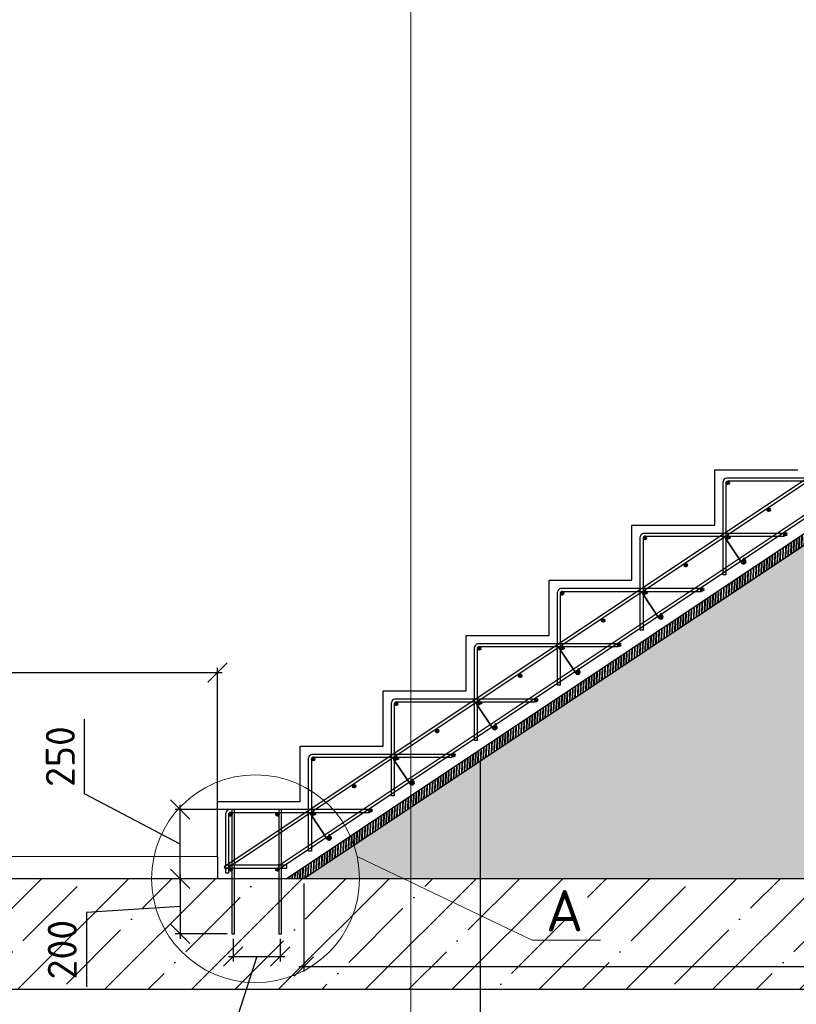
# Model space of a CAD drawing. Header units: millimetres. Extents: x 125896 to 2572636, y -120305 to 130347.
# Tile 256 of 256: x 403786 to 409405, y 54781 to 61908. Entities that reach past the tile are written whole.
import ezdxf

# ---------------------------------------------------------------- set-up
doc = ezdxf.new("R2010")
doc.units = ezdxf.units.MM
doc.linetypes.add('CENTER', pattern=[2, 1.25, -0.25, 0.25, -0.25])
doc.linetypes.add('CENTER2', pattern=[28.575, 19.05, -3.175, 3.175, -3.175])
for name, color, linetype, lineweight in [('Арматура', 152, 'Continuous', 40), ('ОСИ', 7, 'CENTER', 15), ('Основная 0.35', 200, 'Continuous', 35), ('Столовая Двери и окна', 7, 'Continuous', 15), ('ТЕКСТ', 7, 'Continuous', 15)]:
    doc.layers.add(name, color=color, linetype=linetype, lineweight=lineweight)
doc.layers.add('ФВ-2', color=7, linetype='Continuous')
doc.styles.get("Standard").update_dxf_attribs({"font": 'isocpeur.ttf'})
doc.dimstyles.new('Осевые', dxfattribs={"dimscale": 0.7, "dimtxt": 450, "dimasz": 400, "dimexe": 100, "dimexo": 100, "dimgap": 100, "dimtad": 1, "dimdec": 0, "dimzin": 0, "dimdsep": 46, "dimtxsty": 'Standard', "dimblk": 'OBLIQUE', "dimcen": 9, "dimdle": 100, "dimazin": 0, "dimtm": 1e-09, "dimtfac": 1, "dimtdec": 0, "dimtofl": 0, "dimtmove": 0, "dimatfit": 3, "dimfxl": 1, "dimtolj": 1, "dimtzin": 0, "dimarcsym": 0})

# ---------------------------------------------------------------- blocks, each defined once
blk = doc.blocks.new('_OBLIQUE')
at = {"color": 0, "linetype": 'ByBlock'}
blk.add_line((-0.5, -0.5), (0.5, 0.5), dxfattribs=at)
blk = doc.blocks.new('*D777')
at = {"layer": 'Defpoints', "color": 0, "linetype": 'ByBlock', "lineweight": 20, "ltscale": 13, "transparency": 16777216}
for p in [(398015.9, 55689.8), (415015.9, 55689.8), (415015.9, 54090.9)]:
    blk.add_point(p, dxfattribs=at)
at = {"layer": 'ОСИ', "color": 0, "linetype": 'ByBlock', "lineweight": -2, "ltscale": 13, "transparency": 16777216}
for p, q in [((398015.9, 55654.8), (398015.9, 54055.9)), ((415015.9, 55654.8), (415015.9, 54055.9)), ((397980.9, 54090.9), (415050.9, 54090.9))]:
    blk.add_line(p, q, dxfattribs=at)
at = {"layer": 'ОСИ', "color": 0, "linetype": 'ByBlock', "lineweight": -2, "ltscale": 13, "transparency": 16777216, "xscale": 140, "yscale": 140, "zscale": 140, "rotation": 180}
blk.add_blockref('_OBLIQUE', (398015.9, 54090.9), dxfattribs=at)
at = {"layer": 'ОСИ', "color": 0, "linetype": 'ByBlock', "lineweight": -2, "ltscale": 13, "transparency": 16777216, "xscale": 140, "yscale": 140, "zscale": 140}
blk.add_blockref('_OBLIQUE', (415015.9, 54090.9), dxfattribs=at)
at = {"layer": 'ОСИ', "color": 0, "linetype": 'ByBlock', "ltscale": 13, "transparency": 16777216, "insert": (406515.9, 54265.9), "char_height": 210, "attachment_point": 5}
blk.add_mtext('\\A1;8500', dxfattribs=at)
blk = doc.blocks.new('*D774')
at = {"layer": 'Defpoints', "color": 0, "linetype": 'ByBlock', "lineweight": 20, "ltscale": 13, "transparency": 16777216}
for p in [(407116.2, 56584.6), (398015.9, 55178), (407116.2, 54547.7)]:
    blk.add_point(p, dxfattribs=at)
at = {"layer": 'ОСИ', "color": 0, "linetype": 'ByBlock', "lineweight": -2, "ltscale": 13, "transparency": 16777216}
for p, q in [((407116.2, 56549.6), (407116.2, 54512.7)), ((398015.9, 55143), (398015.9, 54512.7)), ((397980.9, 54547.7), (407151.2, 54547.7))]:
    blk.add_line(p, q, dxfattribs=at)
at = {"layer": 'ОСИ', "color": 0, "linetype": 'ByBlock', "lineweight": -2, "ltscale": 13, "transparency": 16777216, "xscale": 140, "yscale": 140, "zscale": 140, "rotation": 180}
blk.add_blockref('_OBLIQUE', (398015.9, 54547.7), dxfattribs=at)
at = {"layer": 'ОСИ', "color": 0, "linetype": 'ByBlock', "lineweight": -2, "ltscale": 13, "transparency": 16777216, "xscale": 140, "yscale": 140, "zscale": 140}
blk.add_blockref('_OBLIQUE', (407116.2, 54547.7), dxfattribs=at)
at = {"layer": 'ОСИ', "color": 0, "linetype": 'ByBlock', "ltscale": 13, "transparency": 16777216, "insert": (402566, 54722.7), "char_height": 210, "attachment_point": 5}
blk.add_mtext('\\A1;4550', dxfattribs=at)
blk = doc.blocks.new('*D779')
at = {"layer": 'Defpoints', "color": 0, "linetype": 'ByBlock', "lineweight": 20, "ltscale": 13, "transparency": 16777216}
for p in [(405255.9, 55689.8), (404945.7, 55289.8), (405320.9, 55289.8)]:
    blk.add_point(p, dxfattribs=at)
at = {"layer": 'ОСИ', "color": 0, "linetype": 'ByBlock', "lineweight": -2, "ltscale": 13, "transparency": 16777216}
for p, q in [((405220.9, 55689.8), (404910.7, 55689.8)), ((404945.7, 55724.8), (404945.7, 55254.8)), ((404945.7, 55489.8), (404268.2, 55445.9)), ((404268.2, 55445.9), (404268.2, 54906.9)), ((405285.9, 55289.8), (404910.7, 55289.8))]:
    blk.add_line(p, q, dxfattribs=at)
at = {"layer": 'ОСИ', "color": 0, "linetype": 'ByBlock', "lineweight": -2, "ltscale": 13, "transparency": 16777216, "xscale": 140, "yscale": 140, "zscale": 140}
for p, rotation in [((404945.7, 55689.8), 90), ((404945.7, 55289.8), 270)]:
    blk.add_blockref('_OBLIQUE', p, dxfattribs=dict(at, rotation=rotation))
at = {"layer": 'ОСИ', "color": 0, "linetype": 'ByBlock', "ltscale": 13, "transparency": 16777216, "insert": (404093.2, 55176.4), "char_height": 210, "attachment_point": 5, "rotation": 90}
blk.add_mtext('\\A1;200', dxfattribs=at)
blk = doc.blocks.new('*D780')
at = {"layer": 'Defpoints', "color": 0, "linetype": 'ByBlock', "lineweight": 20, "ltscale": 13, "transparency": 16777216}
for p in [(404945.7, 56189.8), (405340.9, 56189.8), (405275.9, 55689.8)]:
    blk.add_point(p, dxfattribs=at)
at = {"layer": 'ОСИ', "color": 0, "linetype": 'ByBlock', "lineweight": -2, "ltscale": 13, "transparency": 16777216}
for p, q in [((404254.4, 56304.6), (404254.4, 56843.6)), ((404945.7, 55939.8), (404254.4, 56304.6)), ((405305.9, 56189.8), (404910.7, 56189.8)), ((404945.7, 55654.8), (404945.7, 56224.8)), ((405240.9, 55689.8), (404910.7, 55689.8))]:
    blk.add_line(p, q, dxfattribs=at)
at = {"layer": 'ОСИ', "color": 0, "linetype": 'ByBlock', "lineweight": -2, "ltscale": 13, "transparency": 16777216, "xscale": 140, "yscale": 140, "zscale": 140}
for p, rotation in [((404945.7, 56189.8), 90), ((404945.7, 55689.8), 270)]:
    blk.add_blockref('_OBLIQUE', p, dxfattribs=dict(at, rotation=rotation))
at = {"layer": 'ОСИ', "color": 0, "linetype": 'ByBlock', "ltscale": 13, "transparency": 16777216, "insert": (404079.4, 56574.1), "char_height": 210, "attachment_point": 5, "rotation": 90}
blk.add_mtext('\\A1;250', dxfattribs=at)
blk = doc.blocks.new('*D781')
at = {"layer": 'Defpoints', "color": 0, "linetype": 'ByBlock', "lineweight": 20, "ltscale": 13, "transparency": 16777216}
for p in [(405330.9, 55289.8), (405670.9, 55289.8), (405670.9, 55126)]:
    blk.add_point(p, dxfattribs=at)
at = {"layer": 'ОСИ', "color": 0, "linetype": 'ByBlock', "lineweight": -2, "ltscale": 13, "transparency": 16777216}
for p, q in [((405330.9, 55254.8), (405330.9, 55091)), ((405670.9, 55254.8), (405670.9, 55091)), ((405500.9, 55126), (405190.2, 54165.5)), ((405295.9, 55126), (405705.9, 55126)), ((405190.2, 54165.5), (404693.2, 54165.5))]:
    blk.add_line(p, q, dxfattribs=at)
at = {"layer": 'ОСИ', "color": 0, "linetype": 'ByBlock', "lineweight": -2, "ltscale": 13, "transparency": 16777216, "xscale": 140, "yscale": 140, "zscale": 140, "rotation": 180}
blk.add_blockref('_OBLIQUE', (405330.9, 55126), dxfattribs=at)
at = {"layer": 'ОСИ', "color": 0, "linetype": 'ByBlock', "lineweight": -2, "ltscale": 13, "transparency": 16777216, "xscale": 140, "yscale": 140, "zscale": 140}
blk.add_blockref('_OBLIQUE', (405670.9, 55126), dxfattribs=at)
at = {"layer": 'ОСИ', "color": 0, "linetype": 'ByBlock', "ltscale": 13, "transparency": 16777216, "insert": (404941.7, 54340.5), "char_height": 210, "attachment_point": 5}
blk.add_mtext('\\A1;170', dxfattribs=at)
blk = doc.blocks.new('*D783')
at = {"layer": 'Defpoints', "color": 0, "linetype": 'ByBlock', "lineweight": 20, "ltscale": 13, "transparency": 16777216}
for p in [(405841.1, 55689.8, -360), (414615.9, 55689.8, -360), (414615.9, 55053.6)]:
    blk.add_point(p, dxfattribs=at)
at = {"layer": 'ОСИ', "color": 0, "linetype": 'ByBlock', "lineweight": -2, "ltscale": 13, "transparency": 16777216}
for p, q in [((405841.1, 55654.8), (405841.1, 55018.6)), ((414615.9, 55654.8), (414615.9, 55018.6)), ((405806.1, 55053.6), (414650.9, 55053.6))]:
    blk.add_line(p, q, dxfattribs=at)
at = {"layer": 'ОСИ', "color": 0, "linetype": 'ByBlock', "lineweight": -2, "ltscale": 13, "transparency": 16777216, "xscale": 140, "yscale": 140, "zscale": 140, "rotation": 180}
blk.add_blockref('_OBLIQUE', (405841.1, 55053.6), dxfattribs=at)
at = {"layer": 'ОСИ', "color": 0, "linetype": 'ByBlock', "lineweight": -2, "ltscale": 13, "transparency": 16777216, "xscale": 140, "yscale": 140, "zscale": 140}
blk.add_blockref('_OBLIQUE', (414615.9, 55053.6), dxfattribs=at)
at = {"layer": 'ОСИ', "color": 0, "linetype": 'ByBlock', "ltscale": 13, "transparency": 16777216, "insert": (410228.5, 55228.6), "char_height": 210, "attachment_point": 5}
blk.add_mtext('\\A1;4387', dxfattribs=at)
blk = doc.blocks.new('*D785')
at = {"layer": 'Defpoints', "color": 0, "linetype": 'ByBlock', "lineweight": 20, "ltscale": 13, "transparency": 16777216}
for p in [(414394.4, 61392, -360), (410355.1, 56586.1), (405715.9, 55689.8, -360), (405841.1, 55689.8, -360), (414615.9, 55689.8, -360)]:
    blk.add_point(p, dxfattribs=at)
at = {"layer": 'ОСИ', "color": 0, "linetype": 'ByBlock', "lineweight": -2, "ltscale": 13, "transparency": 16777216}
blk.add_arc((405841.1, 55689.8), 4602.1, 0, 33.69007, dxfattribs=at)
at = {"layer": 'ОСИ', "color": 0, "linetype": 'ByBlock', "lineweight": -2, "ltscale": 13, "transparency": 16777216, "xscale": 140, "yscale": 140, "zscale": 140}
for p, rotation in [((409670.3, 58242.6), 123.6900675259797), ((410443.2, 55689.8), 270.0000000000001)]:
    blk.add_blockref('_OBLIQUE', p, dxfattribs=dict(at, rotation=rotation))
at = {"layer": 'ОСИ', "color": 0, "linetype": 'ByBlock', "ltscale": 13, "transparency": 16777216, "insert": (410413.3, 57074.2), "char_height": 210, "attachment_point": 5, "rotation": 286.84503}
blk.add_mtext('\\A1;33.7°', dxfattribs=at)
blk = doc.blocks.new('*D788')
at = {"layer": 'Defpoints', "color": 0, "linetype": 'ByBlock', "lineweight": 20, "ltscale": 13, "transparency": 16777216}
for p in [(405215.9, 57181.5), (398415.9, 55952.6), (405215.9, 55952.6)]:
    blk.add_point(p, dxfattribs=at)
at = {"layer": 'ОСИ', "color": 0, "linetype": 'ByBlock', "lineweight": -2, "ltscale": 13, "transparency": 16777216}
for p, q in [((398380.9, 57181.5), (405250.9, 57181.5)), ((398415.9, 55987.6), (398415.9, 57216.5)), ((405215.9, 55987.6), (405215.9, 57216.5))]:
    blk.add_line(p, q, dxfattribs=at)
at = {"layer": 'ОСИ', "color": 0, "linetype": 'ByBlock', "lineweight": -2, "ltscale": 13, "transparency": 16777216, "xscale": 140, "yscale": 140, "zscale": 140, "rotation": 180}
blk.add_blockref('_OBLIQUE', (398415.9, 57181.5), dxfattribs=at)
at = {"layer": 'ОСИ', "color": 0, "linetype": 'ByBlock', "lineweight": -2, "ltscale": 13, "transparency": 16777216, "xscale": 140, "yscale": 140, "zscale": 140}
blk.add_blockref('_OBLIQUE', (405215.9, 57181.5), dxfattribs=at)
at = {"layer": 'ОСИ', "color": 0, "linetype": 'ByBlock', "ltscale": 13, "transparency": 16777216, "insert": (401815.9, 57356.5), "char_height": 210, "attachment_point": 5}
blk.add_mtext('\\A1;3400', dxfattribs=at)

msp = doc.modelspace()

# ---------------------------------------------------------------- hatches: boundary and pattern name
at = {"layer": 'Арматура'}
h = msp.add_hatch(color=256, dxfattribs=at)
edge = h.paths.add_edge_path()
edge.add_arc((408909.9, 58555.8), 10, 0, 360)
h = msp.add_hatch(color=256, dxfattribs=at)
edge = h.paths.add_edge_path()
edge.add_arc((409206.3, 58359.4), 10, 0, 360)
h = msp.add_hatch(color=256, dxfattribs=at)
edge = h.paths.add_edge_path()
edge.add_arc((408309.9, 58155.8), 10, 0, 360)
h = msp.add_hatch(color=256, dxfattribs=at)
edge = h.paths.add_edge_path()
edge.add_arc((408906.3, 58159.4), 10, 0, 360)
h = msp.add_hatch(color=256, dxfattribs=at)
edge = h.paths.add_edge_path()
edge.add_arc((409323.6, 58183.5), 10, 0, 360)
h = msp.add_hatch(color=256, dxfattribs=at)
edge = h.paths.add_edge_path()
edge.add_arc((408606.3, 57959.4), 10, 0, 360)
h = msp.add_hatch(color=256, dxfattribs=at)
edge = h.paths.add_edge_path()
edge.add_arc((409023.6, 57983.5), 10, 0, 360)
h = msp.add_hatch(color=256, dxfattribs=at)
edge = h.paths.add_edge_path()
edge.add_arc((407709.9, 57755.8), 10, 0, 360)
h = msp.add_hatch(color=256, dxfattribs=at)
edge = h.paths.add_edge_path()
edge.add_arc((408306.3, 57759.4), 10, 0, 360)
h = msp.add_hatch(color=256, dxfattribs=at)
edge = h.paths.add_edge_path()
edge.add_arc((408723.6, 57783.5), 10, 0, 360)
h = msp.add_hatch(color=256, dxfattribs=at)
edge = h.paths.add_edge_path()
edge.add_arc((408423.6, 57583.5), 10, 0, 360)
h = msp.add_hatch(color=256, dxfattribs=at)
edge = h.paths.add_edge_path()
edge.add_arc((408006.3, 57559.4), 10, 0, 360)
h = msp.add_hatch(color=256, dxfattribs=at)
edge = h.paths.add_edge_path()
edge.add_arc((408123.6, 57383.5), 10, 0, 360)
h = msp.add_hatch(color=256, dxfattribs=at)
edge = h.paths.add_edge_path()
edge.add_arc((407109.9, 57355.8), 10, 0, 360)
h = msp.add_hatch(color=256, dxfattribs=at)
edge = h.paths.add_edge_path()
edge.add_arc((407706.3, 57359.4), 10, 0, 360)
h = msp.add_hatch(color=256, dxfattribs=at)
edge = h.paths.add_edge_path()
edge.add_arc((407406.3, 57159.4), 10, 0, 360)
h = msp.add_hatch(color=256, dxfattribs=at)
edge = h.paths.add_edge_path()
edge.add_arc((407823.6, 57183.5), 10, 0, 360)
h = msp.add_hatch(color=256, dxfattribs=at)
edge = h.paths.add_edge_path()
edge.add_arc((406509.9, 56955.8), 10, 0, 360)
h = msp.add_hatch(color=256, dxfattribs=at)
edge = h.paths.add_edge_path()
edge.add_arc((407106.3, 56959.4), 10, 0, 360)
h = msp.add_hatch(color=256, dxfattribs=at)
edge = h.paths.add_edge_path()
edge.add_arc((407523.6, 56983.5), 10, 0, 360)
h = msp.add_hatch(color=256, dxfattribs=at)
edge = h.paths.add_edge_path()
edge.add_arc((406806.3, 56759.4), 10, 0, 360)
h = msp.add_hatch(color=256, dxfattribs=at)
edge = h.paths.add_edge_path()
edge.add_arc((407223.6, 56783.5), 10, 0, 360)
h = msp.add_hatch(color=256, dxfattribs=at)
edge = h.paths.add_edge_path()
edge.add_arc((406923.6, 56583.5), 10, 0, 360)
h = msp.add_hatch(color=256, dxfattribs=at)
edge = h.paths.add_edge_path()
edge.add_arc((405909.9, 56555.8), 10, 0, 360)
h = msp.add_hatch(color=256, dxfattribs=at)
edge = h.paths.add_edge_path()
edge.add_arc((406506.3, 56559.4), 10, 0, 360)
h = msp.add_hatch(color=256, dxfattribs=at)
edge = h.paths.add_edge_path()
edge.add_arc((406623.6, 56383.5), 10, 0, 360)
h = msp.add_hatch(color=256, dxfattribs=at)
edge = h.paths.add_edge_path()
edge.add_arc((406206.3, 56359.4), 10, 0, 360)
h = msp.add_hatch(color=256, dxfattribs=at)
edge = h.paths.add_edge_path()
edge.add_arc((405309.9, 56155.8), 10, 0, 360)
h = msp.add_hatch(color=256, dxfattribs=at)
edge = h.paths.add_edge_path()
edge.add_arc((405650.9, 56155.8), 10, 0, 360)
h = msp.add_hatch(color=256, dxfattribs=at)
edge = h.paths.add_edge_path()
edge.add_arc((405906.3, 56159.4), 10, 0, 360)
h = msp.add_hatch(color=256, dxfattribs=at)
edge = h.paths.add_edge_path()
edge.add_arc((406323.6, 56183.5), 10, 0, 360)
h = msp.add_hatch(color=256, dxfattribs=at)
edge = h.paths.add_edge_path()
edge.add_arc((406023.6, 55983.5), 10, 0, 360)
h = msp.add_hatch(color=256, dxfattribs=at)
edge = h.paths.add_edge_path()
edge.add_arc((405309.9, 55755.8), 10, 0, 360)
h = msp.add_hatch(color=256, dxfattribs=at)
edge = h.paths.add_edge_path()
edge.add_arc((405650.9, 55755.8), 10, 0, 360)
at = {"layer": 'Столовая Двери и окна', "lineweight": 25, "true_color": 0xc7c8ca, "transparency": 33554648}
h = msp.add_hatch(dxfattribs=at)
h.set_pattern_fill('ANSI35', color=9, scale=70)
h.paths.add_polyline_path([(397915.9, 54889.8), (415115.9, 54889.8), (415115.9, 55689.8), (397915.9, 55689.8)])
at = {"layer": 'ФВ-2', "lineweight": 20, "true_color": 0x000000}
h = msp.add_hatch(dxfattribs=at)
h.set_pattern_fill('ANSI32', color=18, scale=2, angle=43)
h.set_pattern_definition([(88, (20931.84, -51476.895), (-19.03839525, 0.6648354), []), (88, (20938.408, -51470.77), (-19.03839525, 0.6648354), [])])
h.paths.add_polyline_path([(414615.9, 61392), (414615.9, 61449.8), (414355.9, 61449.8), (405715.9, 55689.8), (405841.1, 55689.8), (414394.4, 61392)])
h = msp.add_hatch(dxfattribs=at)
h.set_pattern_fill('AR-CONC', color=18, scale=2)
h.set_pattern_definition([(50, (19319.1, -51476.9), (364.36934, -31.87817), [38.1, -419.1]), (355, (19319.1, -51476.9), (-70.48684, 382.1137), [30.48, -335.28117]), (100.45144, (19349.45, -51479.55), (293.8825, 350.2355), [32.38002, -356.1805]), (46.1842, (19319.1, -51375.3), (542.1581, -84.08466), [57.15, -628.65]), (96.63556, (19364.27, -51382.3), (474.8083, 494.85225), [48.57005, -534.2712]), (351.18415, (19319.1, -51375.3), (474.8083, 494.85225), [45.7199, -502.9195]), (21, (19369.9, -51400.7), (303.22878, -204.5304), [38.1, -419.1]), (326, (19369.9, -51400.7), (123.60406, 368.37593), [30.48, -335.28]), (71.451445, (19395.15, -51417.74), (426.83284, 163.84554), [32.38002, -356.17988]), (37.5, (19319.09, -51476.9), (6.177207, 169.110078), [0, -331.216, 0, -340.36, 0, -336.55]), (7.5, (19319.09, -51476.9), (133.639325, 200.36115), [0, -194.056, 0, -323.596, 0, -128.27]), (327.5, (19205.8, -51476.9), (271.18119, -11.45749), [0, -127, 0, -396.24, 0, -525.78]), (317.5, (19155, -51476.9), (296.25836, 50.85298), [0, -165.1, 0, -263.144, 0, -373.38])])
edge = h.paths.add_edge_path()
edge.add_line((405841.1, 55689.8), (414394.4, 61392))
edge.add_line((414394.4, 61392), (414615.9, 61392))
edge.add_line((414615.9, 61392), (414615.9, 55689.8))
edge.add_line((414615.9, 55689.8), (405715.9, 55689.8))

# ---------------------------------------------------------------- linework, layer by layer
at = {"layer": 'Арматура'}
for centre in [(408909.9, 58555.8, 360), (409206.3, 58359.4, 360), (408309.9, 58155.8, 360), (408906.3, 58159.4, 360), (409323.6, 58183.5, 398.4), (408606.3, 57959.4, 360), (409023.6, 57983.5, 398.4), (407709.9, 57755.8, 360), (408306.3, 57759.4, 360), (408723.6, 57783.5, 398.4), (408423.6, 57583.5, 398.4), (408006.3, 57559.4, 360), (408123.6, 57383.5, 398.4), (407109.9, 57355.8, 360), (407706.3, 57359.4, 360), (407406.3, 57159.4, 360), (407823.6, 57183.5, 398.4), (406509.9, 56955.8, 360), (407106.3, 56959.4, 360), (407523.6, 56983.5, 398.4), (406806.3, 56759.4, 360), (407223.6, 56783.5, 398.4), (406923.6, 56583.5, 398.4), (405909.9, 56555.8, 360), (406506.3, 56559.4, 360), (406623.6, 56383.5, 398.4), (406206.3, 56359.4, 360), (405309.9, 56155.8, 360), (405650.9, 56155.8, 360), (405906.3, 56159.4, 360), (406323.6, 56183.5, 398.4), (406023.6, 55983.5, 398.4), (405309.9, 55755.8, 360), (405650.9, 55755.8, 360)]:
    msp.add_circle(centre, 10, dxfattribs=at)
at = {"layer": 'ОСИ', "color": 16, "linetype": 'CENTER2', "lineweight": 15, "ltscale": 0.2, "transparency": 33554687}
msp.add_line((406615.9, 62651.4, 360), (406615.9, 52000.8, 360), dxfattribs=at)
at = {"layer": 'Основная 0.35'}
for p, q in [((408919, 58167.4, 360), (408928.5, 58152.4, 360)), ((409010.9, 57975.5, 398.4), (408893.7, 58151.3, 360)), ((409036.2, 57991.6, 398.4), (409022.9, 58012.6, 398.4)), ((408410.9, 57575.5, 398.4), (408293.7, 57751.3, 360)), ((408319, 57767.4, 360), (408328.5, 57752.4, 360)), ((408436.2, 57591.6, 398.4), (408422.9, 57612.6, 398.4)), ((407810.9, 57175.5, 398.4), (407693.7, 57351.3, 360)), ((407719, 57367.4, 360), (407728.5, 57352.4, 360)), ((407836.2, 57191.6, 398.4), (407822.9, 57212.6, 398.4)), ((407210.9, 56775.5, 398.4), (407093.7, 56951.3, 360)), ((407119, 56967.4, 360), (407128.5, 56952.4, 360)), ((407236.2, 56791.6, 398.4), (407222.9, 56812.6, 398.4)), ((406610.9, 56375.5, 398.4), (406493.7, 56551.3, 360)), ((406519, 56567.4, 360), (406528.5, 56552.4, 360)), ((406636.2, 56391.6, 398.4), (406622.9, 56412.6, 398.4)), ((405919, 56167.4, 360), (405928.5, 56152.4, 360)), ((406010.9, 55975.5, 398.4), (405893.7, 56151.3, 360)), ((406036.2, 55991.6, 398.4), (406022.9, 56012.6, 398.4))]:
    msp.add_line(p, q, dxfattribs=at)
for centre, start, end in [((408906.3, 58159.4, 360), 32.40892, 212.40892), ((409023.6, 57983.5, 398.4), 212.40892, 32.40892), ((408306.3, 57759.4, 360), 32.40892, 212.40892), ((408423.6, 57583.5, 398.4), 212.40892, 32.40892), ((407706.3, 57359.4, 360), 32.40892, 212.40892), ((407823.6, 57183.5, 398.4), 212.40892, 32.40892), ((407106.3, 56959.4, 360), 32.40892, 212.40892), ((407223.6, 56783.5, 398.4), 212.40892, 32.40892), ((406506.3, 56559.4, 360), 32.40892, 212.40892), ((406623.6, 56383.5, 398.4), 212.40892, 32.40892), ((405906.3, 56159.4, 360), 32.40892, 212.40892), ((406023.6, 55983.5, 398.4), 212.40892, 32.40892)]:
    msp.add_arc(centre, 15, start, end, dxfattribs=at)
at = {"layer": 'Столовая Двери и окна', "color": 18, "lineweight": 30, "true_color": 0x000000}
for p, q in [((414355.9, 61449.8, -108), (405715.9, 55689.8)), ((414394.4, 61392, -295.5), (405841.1, 55689.8, -188.6)), ((405215.9, 55849.8, 1080), (405215.9, 55689.8, 360))]:
    msp.add_line(p, q, dxfattribs=at)
at = {"layer": 'Столовая Двери и окна', "color": 18, "lineweight": 20, "true_color": 0x000000}
for p, q in [((405215.9, 55849.8, 360), (398416.2, 55849.8, 360)), ((406226.5, 55850, -360), (407493.9, 55245.8, 360)), ((407493.9, 55245.8, 360), (407988.2, 55245.8, 360))]:
    msp.add_line(p, q, dxfattribs=at)
at = {"layer": 'Столовая Двери и окна', "color": 146, "lineweight": 30, "true_color": 0x105689}
msp.add_line((405271.8, 55787.3, 360), (405271.8, 55767.3, 360), dxfattribs=at)
at = {"layer": 'Столовая Двери и окна', "color": 146, "lineweight": 30, "true_color": 0x105689, "elevation": -38.4}
msp.add_lwpolyline([(414297.7, 61773.2), (414286.6, 61789.9), (405263.9, 55774.7), (405275, 55758.1)], close=True, dxfattribs=at)
at = {"layer": 'Столовая Двери и окна', "color": 146, "lineweight": 30, "true_color": 0x105689}
msp.add_lwpolyline([(414422.7, 61602.6), (414411.6, 61619.2), (405655.1, 55781.5), (405666.2, 55764.9)], close=True, dxfattribs=at)
at = {"layer": 'Столовая Двери и окна', "color": 18, "lineweight": 20, "true_color": 0x000000}
msp.add_lwpolyline([(414615.9, 61392), (414615.9, 61449.8), (414355.9, 61449.8), (405715.9, 55689.8), (405841.1, 55689.8), (414394.4, 61392), (414615.9, 61392)], close=True, dxfattribs=at)
msp.add_lwpolyline([(405841.1, 55689.8), (414394.4, 61392), (414615.9, 61392), (414615.9, 55689.8), (405715.9, 55689.8)], dxfattribs=at)
at = {"layer": 'Столовая Двери и окна', "color": 18, "lineweight": 30, "true_color": 0x000000, "elevation": 360}
msp.add_lwpolyline([(405215.9, 55849.8), (405215.9, 56249.8), (405815.9, 56249.8), (405815.9, 56649.8), (406415.9, 56649.8), (406415.9, 57049.8), (407015.9, 57049.8), (407015.9, 57449.8), (407615.9, 57449.8), (407615.9, 57849.8), (408215.9, 57849.8), (408215.9, 58249.8), (408815.9, 58249.8), (408815.9, 58649.8), (409415.9, 58649.8)], dxfattribs=at)
at = {"layer": 'Столовая Двери и окна', "color": 146, "lineweight": 30, "true_color": 0x105689, "elevation": 360}
for points in [[(408913.7, 58569.8), (409915.9, 58569.8), (409915.9, 58589.8), (408899.9, 58589.8), (408899.9, 58589.8), (408899.9, 58589.8)], [(408895.9, 58553.1), (408895.9, 57889.8), (408875.9, 57889.8), (408875.9, 58564.9)], [(408295.9, 58153.1), (408295.9, 57489.8), (408275.9, 57489.8), (408275.9, 58164.9)], [(408313.7, 58169.8), (409315.9, 58169.8), (409315.9, 58189.8), (408299.9, 58189.8), (408299.9, 58189.8), (408299.9, 58189.8)], [(407695.9, 57753.1), (407695.9, 57089.8), (407675.9, 57089.8), (407675.9, 57764.9)], [(407713.7, 57769.8), (408715.9, 57769.8), (408715.9, 57789.8), (407699.9, 57789.8), (407699.9, 57789.8), (407699.9, 57789.8)], [(407113.7, 57369.8), (408115.9, 57369.8), (408115.9, 57389.8), (407099.9, 57389.8), (407099.9, 57389.8), (407099.9, 57389.8)], [(407095.9, 57353.1), (407095.9, 56689.8), (407075.9, 56689.8), (407075.9, 57364.9)], [(406495.9, 56953.1), (406495.9, 56289.8), (406475.9, 56289.8), (406475.9, 56964.9)], [(406513.7, 56969.8), (407515.9, 56969.8), (407515.9, 56989.8), (406499.9, 56989.8), (406499.9, 56989.8), (406499.9, 56989.8)], [(405895.9, 56553.1), (405895.9, 55889.8), (405875.9, 55889.8), (405875.9, 56564.9)], [(405913.7, 56569.8), (406915.9, 56569.8), (406915.9, 56589.8), (405899.9, 56589.8), (405899.9, 56589.8), (405899.9, 56589.8)], [(405313.7, 56169.8), (406315.9, 56169.8), (406315.9, 56189.8), (405299.9, 56189.8), (405299.9, 56189.8), (405299.9, 56189.8)], [(405295.9, 56153.1), (405295.9, 55729.8), (405275.9, 55729.8), (405275.9, 56164.9)], [(405271.8, 55767.3), (405719, 55767.3), (405719, 55787.3), (405271.8, 55787.3), (405271.8, 55787.3), (405271.8, 55787.3)]]:
    msp.add_lwpolyline(points, dxfattribs=at)
at = {"layer": 'Столовая Двери и окна', "color": 5, "lineweight": 30}
for points, elevation in [([(405340.9, 56189.8), (405320.9, 56189.8), (405320.9, 55289.8), (405340.9, 55289.8)], 360), ([(405680.9, 56189.8), (405660.9, 56189.8), (405660.9, 55289.8), (405680.9, 55289.8)], 360), ([(397915.9, 54889.8), (415115.9, 54889.8), (415115.9, 55689.8), (397915.9, 55689.8)], -360)]:
    msp.add_lwpolyline(points, close=True, dxfattribs=dict(at, elevation=elevation))
at = {"layer": 'Столовая Двери и окна', "color": 18, "lineweight": 20, "true_color": 0x000000}
msp.add_circle((405491.7, 55689.8, -360), 752.1, dxfattribs=at)
at = {"layer": 'Столовая Двери и окна', "color": 146, "lineweight": 30, "true_color": 0x105689}
for centre, radius, start, end in [((408903.3, 58562.5, 360), 27.5, 97.03929, 175.07833), ((408914.3, 58551.4, 360), 18.5, 86.19482, 184.74031), ((408303.3, 58162.5, 360), 27.5, 97.03929, 175.07833), ((408314.3, 58151.4, 360), 18.5, 86.19482, 184.74031), ((407703.3, 57762.5, 360), 27.5, 97.03929, 175.07833), ((407714.3, 57751.4, 360), 18.5, 86.19482, 184.74031), ((407103.3, 57362.5, 360), 27.5, 97.03929, 175.07833), ((407114.3, 57351.4, 360), 18.5, 86.19482, 184.74031), ((406503.3, 56962.5, 360), 27.5, 97.03929, 175.07833), ((406514.3, 56951.4, 360), 18.5, 86.19482, 184.74031), ((405903.3, 56562.5, 360), 27.5, 97.03929, 175.07833), ((405914.3, 56551.4, 360), 18.5, 86.19482, 184.74031), ((405303.3, 56162.5, 360), 27.5, 97.03929, 175.07833), ((405314.3, 56151.4, 360), 18.5, 86.19482, 184.74031)]:
    msp.add_arc(centre, radius, start, end, dxfattribs=at)

# ---------------------------------------------------------------- texts
at = {"layer": 'ТЕКСТ', "lineweight": 25}
msp.add_text('А', height=300, dxfattribs=at).set_placement((407593.3, 55308.3, 360))

# ---------------------------------------------------------------- dimensions: what is measured, and where the dimension line sits
at = {"layer": 'ОСИ', "linetype": 'ByBlock', "ltscale": 13}
dim = msp.add_angular_dim_2l(base=(410355.1, 56586.1), line1=((405841.1, 55689.8), (414394.4, 61392)), line2=((414615.9, 55689.8), (405715.9, 55689.8)), dimstyle='Осевые', override={"dimtxt": 300, "dimasz": 200, "dimexe": 50, "dimexo": 50, "dimlfac": 0.5, "dimdle": 50, "dimadec": 1, "dimtmove": 1}, dxfattribs=at)
dim.commit()
dim.dimension.update_dxf_attribs({"geometry": '*D785', "text_midpoint": (410413.3, 57074.2, 360)})
for base, p1, p2, picture, middle in [((405215.9, 57181.5, 360), (398415.9, 55952.6, 360), (405215.9, 55952.6, 360), '*D788', (401815.9, 57356.5, 360)), ((407116.2, 54547.7, 360), (398015.9, 55178, 360), (407116.2, 56584.6, 360), '*D774', (402566, 54722.7, 360)), ((415015.9, 54090.9, 360), (398015.9, 55689.8, 360), (415015.9, 55689.8, 360), '*D777', (406515.9, 54265.9, 360)), ((414615.9, 55053.6, 360), (405841.1, 55689.8), (414615.9, 55689.8), '*D783', (410228.5, 55228.6, 360))]:
    dim = msp.add_linear_dim(base=base, p1=p1, p2=p2, dimstyle='Осевые', override={"dimtxt": 300, "dimasz": 200, "dimexe": 50, "dimexo": 50, "dimlfac": 0.5, "dimdle": 50, "dimtmove": 1}, dxfattribs=at)
    dim.commit()
    dim.dimension.update_dxf_attribs({"geometry": picture, "text_midpoint": middle})
for base, p1, p2, picture, middle in [((404945.7, 56189.8, 360), (405275.9, 55689.8, 360), (405340.9, 56189.8, 360), '*D780', (404254.4, 56374.6, 360)), ((404945.7, 55289.8, 360), (405255.9, 55689.8, 360), (405320.9, 55289.8, 360), '*D779', (404268.2, 55375.9, 360))]:
    dim = msp.add_linear_dim(base=base, p1=p1, p2=p2, angle=90, dimstyle='Осевые', override={"dimtxt": 300, "dimasz": 200, "dimexe": 50, "dimexo": 50, "dimlfac": 0.5, "dimdle": 50, "dimtmove": 1}, dxfattribs=at)
    dim.commit()
    dim.dimension.update_dxf_attribs({"geometry": picture, "text_midpoint": middle, "dimtype": 160})
dim = msp.add_linear_dim(base=(405670.9, 55126, 360), p1=(405330.9, 55289.8, 360), p2=(405670.9, 55289.8, 360), dimstyle='Осевые', override={"dimtxt": 300, "dimasz": 200, "dimexe": 50, "dimexo": 50, "dimlfac": 0.5, "dimdle": 50, "dimtmove": 1}, dxfattribs=at)
dim.commit()
dim.dimension.update_dxf_attribs({"geometry": '*D781', "text_midpoint": (405120.2, 54165.5, 360), "dimtype": 160})

doc.saveas('drawing.dxf')
